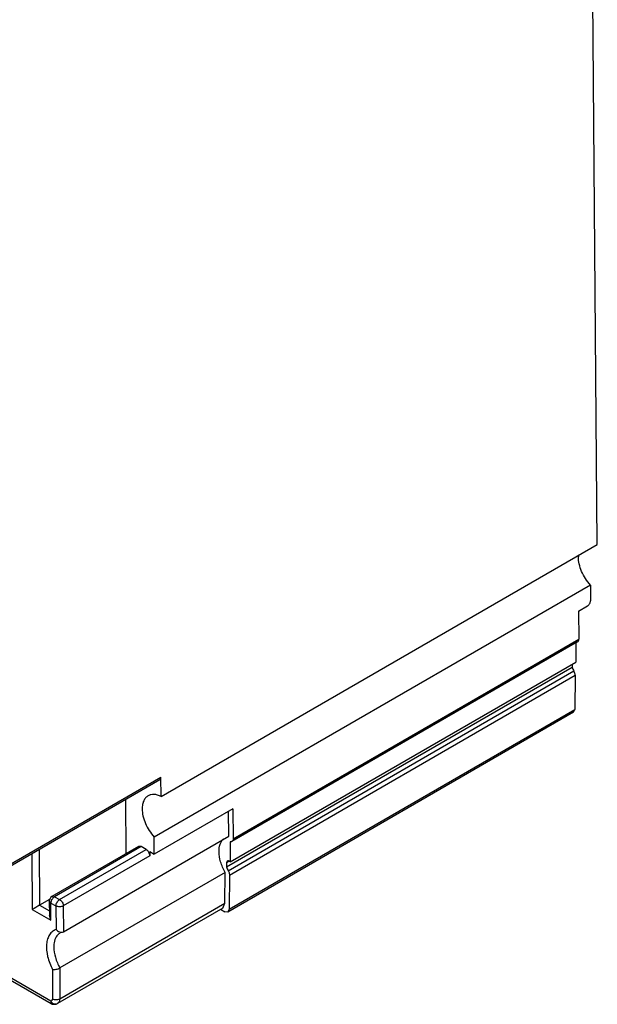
# Model space of a CAD drawing. Header units: millimetres. Extents: x 24 to 184, y 39 to 251.
# Tile 3 of 8: x 128 to 184, y 39 to 134. Entities that reach past the tile are written whole.
import ezdxf

# ---------------------------------------------------------------- set-up
doc = ezdxf.new("R2010")
doc.units = ezdxf.units.MM
doc.header["$LTSCALE"] = 18.84591
doc.layers.get('0').update_dxf_attribs({"linetype": 'CONTINUOUS'})

msp = doc.modelspace()

# ---------------------------------------------------------------- linework, layer by layer
at = {"color": 7, "linetype": 'Continuous'}
for p, q in [((183.883, 83.533), (183.058, 180.513)), ((141.853, 59.267), (183.883, 83.533)), ((183.213, 79.627), (141.183, 55.361)), ((183.213, 79.627), (183.226, 78.118)), ((182.076, 77.118), (182.946, 77.62)), ((182.076, 77.118), (182.099, 74.428)), ((181.975, 74.15), (148.67, 54.921)), ((148.794, 55.199), (182.099, 74.428)), ((181.809, 74.054), (181.809, 72.202)), ((148.504, 52.973), (181.809, 72.202)), ((148.14, 52.493), (181.444, 71.721)), ((148.325, 52.122), (181.629, 71.35)), ((181.449, 71.994), (181.444, 71.721)), ((148.444, 51.71), (181.749, 70.937)), ((181.749, 70.937), (181.727, 67.644)), ((181.603, 67.373), (148.298, 48.145)), ((148.423, 48.416), (181.727, 67.644)), ((181.603, 67.374), (181.727, 67.644)), ((141.734, 60.881), (123.559, 50.386)), ((127.059, 52.581), (141.837, 61.113)), ((141.734, 60.881), (141.837, 61.113)), ((141.853, 59.267), (141.837, 61.113)), ((138.487, 53.775), (138.443, 58.98)), ((148.77, 58.091), (141.197, 53.719)), ((148.37, 55.442), (148.349, 57.849)), ((148.77, 58.091), (148.794, 55.199)), ((132.453, 46.252), (148.37, 55.442)), ((141.197, 53.719), (141.183, 55.361)), ((130.099, 54.163), (130.144, 48.801)), ((139.677, 54.462), (131.333, 49.645)), ((139.924, 54.439), (131.58, 49.622)), ((132.075, 49.342), (140.419, 54.159)), ((139.924, 54.439), (139.677, 54.462)), ((140.419, 54.159), (139.924, 54.439)), ((148.504, 54.899), (148.504, 52.973)), ((129.393, 53.754), (129.441, 48.387)), ((140.776, 53.549), (132.432, 48.731)), ((140.772, 53.959), (141.197, 53.719)), ((140.772, 53.959), (140.776, 53.549)), ((148.146, 52.871), (148.14, 52.493)), ((148.228, 53.049), (148.146, 52.871)), ((148.392, 53.014), (148.146, 52.871)), ((148.02, 51.958), (132.103, 42.768)), ((148, 48.984), (148.02, 51.958)), ((148.444, 51.71), (148.423, 48.416)), ((131.111, 49.359), (130.144, 48.801)), ((131.333, 49.645), (131.58, 49.622)), ((131.58, 49.622), (132.075, 49.342)), ((129.441, 48.387), (131.244, 47.367)), ((130.144, 48.801), (131.092, 48.265)), ((131.23, 49.008), (131.083, 49.207)), ((131.083, 49.207), (131.095, 47.855)), ((131.23, 49.008), (131.725, 48.727)), ((131.244, 47.367), (131.23, 49.008)), ((131.725, 48.727), (131.744, 46.461)), ((147.793, 48.532), (131.876, 39.343)), ((132.083, 39.794), (148, 48.984)), ((132.432, 48.731), (132.453, 46.252)), ((147.586, 48.413), (147.998, 48.175)), ((147.793, 48.532), (148, 48.984)), ((148.423, 48.416), (148.298, 48.145)), ((131.244, 47.367), (131.095, 47.855)), ((148.298, 48.145), (147.998, 48.175)), ((132.345, 46.213), (132.453, 46.252)), ((131.235, 39.556), (124.526, 43.429)), ((124.65, 43.154), (131.266, 39.335)), ((132.103, 42.768), (132.083, 39.794)), ((131.395, 42.612), (131.376, 39.798)), ((131.235, 39.556), (131.266, 39.335)), ((131.727, 39.279), (131.721, 39.278))]:
    msp.add_line(p, q, dxfattribs=at)
msp.add_lwpolyline([(131.266, 39.335), (131.368, 39.288), (131.722, 39.278)], dxfattribs=at)
for centre, radius, start, end in [((184.466, 82.348), 2.408, 175.42387, 180.04552), ((185.127, 73.328), 4.018, 203.57248, 209.4822), ((151.822, 54.1), 4.018, 203.57248, 209.4822), ((131.583, 49.212), 0.5, 119.99985, 180.48776), ((157.571, 1.417), 54.749, 120.0632, 120.91769), ((132.623, 45.273), 0.993, 119.9816, 128.87034), ((131.541, 39.925), 0.672, 286.11103, 299.95703)]:
    msp.add_arc(centre, radius, start, end, dxfattribs=at)
for points, knots in [([(183.213, 79.627), (182.861, 80.01), (182.437, 80.679), (182.121, 81.633), (182.058, 82.116), (182.058, 82.346)], [0, 0, 0, 0, 0.518816, 0.77079, 1, 1, 1, 1]), ([(182.946, 77.62), (183.031, 77.669), (183.163, 77.826), (183.226, 78.02), (183.226, 78.118)], [0, 0, 0, 0, 0.500122, 1, 1, 1, 1]), ([(181.975, 74.15), (182.015, 74.173), (182.085, 74.261), (182.099, 74.367), (182.099, 74.425)], [0, 0, 0, 0, 0.44928, 1, 1, 1, 1]), ([(181.749, 70.937), (181.749, 70.97), (181.737, 71.114), (181.684, 71.253), (181.629, 71.35)], [0, 0, 0, 0, 0.228858, 1, 1, 1, 1]), ([(140.597, 59.338), (140.507, 59.286), (140.337, 59.144), (140.156, 58.848), (140.049, 58.484), (140.028, 58.219), (140.028, 58.08)], [0, 0, 0, 0, 0.217761, 0.45089, 0.710416, 1, 1, 1, 1]), ([(141.853, 59.267), (141.742, 59.323), (141.521, 59.414), (141.185, 59.478), (140.87, 59.459), (140.681, 59.387), (140.597, 59.338)], [0, 0, 0, 0, 0.285899, 0.544195, 0.778837, 1, 1, 1, 1]), ([(140.028, 58.08), (140.028, 57.85), (140.091, 57.367), (140.407, 56.413), (140.831, 55.744), (141.183, 55.361)], [0, 0, 0, 0, 0.22921, 0.481184, 1, 1, 1, 1]), ([(147.433, 53.972), (147.433, 54.209), (147.484, 54.648), (147.709, 55.041), (147.851, 55.178)], [0, 0, 0, 0, 0.544685, 1, 1, 1, 1]), ([(148.794, 55.199), (148.795, 55.141), (148.781, 55.034), (148.711, 54.945), (148.67, 54.921)], [0, 0, 0, 0, 0.551279, 1, 1, 1, 1]), ([(140.776, 53.549), (140.775, 53.67), (140.691, 53.909), (140.524, 54.1), (140.419, 54.159)], [0, 0, 0, 0, 0.501291, 1, 1, 1, 1]), ([(148.67, 54.921), (148.658, 54.915), (148.606, 54.892), (148.546, 54.891), (148.504, 54.899)], [0, 0, 0, 0, 0.237857, 1, 1, 1, 1]), ([(148.02, 51.958), (147.838, 52.28), (147.555, 52.933), (147.433, 53.638), (147.433, 53.972)], [0, 0, 0, 0, 0.525549, 1, 1, 1, 1]), ([(148.504, 52.973), (148.481, 52.994), (148.435, 53.028), (148.344, 53.071), (148.265, 53.07), (148.228, 53.049)], [0, 0, 0, 0, 0.30432, 0.572835, 1, 1, 1, 1]), ([(148.325, 52.122), (148.344, 52.089), (148.407, 51.96), (148.445, 51.815), (148.444, 51.71)], [0, 0, 0, 0, 0.26748, 1, 1, 1, 1]), ([(131.331, 49.357), (131.321, 49.341), (131.286, 49.274), (131.26, 49.203), (131.247, 49.148)], [0, 0, 0, 0, 0.255466, 1, 1, 1, 1]), ([(131.467, 49.535), (131.454, 49.522), (131.402, 49.468), (131.359, 49.407), (131.331, 49.357)], [0, 0, 0, 0, 0.242892, 1, 1, 1, 1]), ([(131.58, 49.622), (131.57, 49.616), (131.53, 49.591), (131.493, 49.56), (131.467, 49.535)], [0, 0, 0, 0, 0.236623, 1, 1, 1, 1]), ([(131.725, 48.727), (131.724, 48.849), (131.805, 49.089), (131.97, 49.281), (132.075, 49.342)], [0, 0, 0, 0, 0.500646, 1, 1, 1, 1]), ([(132.075, 49.342), (132.18, 49.282), (132.347, 49.092), (132.431, 48.853), (132.432, 48.731)], [0, 0, 0, 0, 0.498709, 1, 1, 1, 1]), ([(131.247, 49.148), (131.244, 49.136), (131.234, 49.09), (131.23, 49.042), (131.23, 49.008)], [0, 0, 0, 0, 0.262546, 1, 1, 1, 1]), ([(132.432, 48.731), (132.327, 48.671), (132.079, 48.622), (131.83, 48.668), (131.725, 48.727)], [0, 0, 0, 0, 0.500645, 1, 1, 1, 1]), ([(131.744, 46.461), (131.617, 46.419), (131.371, 46.289), (131.084, 45.967), (130.894, 45.543), (130.765, 44.833), (130.881, 43.806), (131.188, 43.011), (131.395, 42.612)], [0, 0, 0, 0, 0.093077, 0.189178, 0.294452, 0.412554, 0.68744, 1, 1, 1, 1]), ([(131.744, 46.461), (131.782, 46.418), (131.944, 46.27), (132.184, 46.182), (132.345, 46.213)], [0, 0, 0, 0, 0.257575, 1, 1, 1, 1]), ([(132, 46.046), (131.864, 45.937), (131.634, 45.618), (131.549, 45.243), (131.528, 45.04)], [0, 0, 0, 0, 0.461634, 1, 1, 1, 1]), ([(132.271, 46.195), (132.258, 46.191), (132.208, 46.175), (132.16, 46.153), (132.127, 46.133)], [0, 0, 0, 0, 0.25657, 1, 1, 1, 1]), ([(131.528, 45.04), (131.526, 45.019), (131.519, 44.934), (131.516, 44.848), (131.516, 44.783)], [0, 0, 0, 0, 0.244597, 1, 1, 1, 1]), ([(131.516, 44.783), (131.516, 44.448), (131.638, 43.743), (131.921, 43.091), (132.103, 42.768)], [0, 0, 0, 0, 0.47445, 1, 1, 1, 1]), ([(131.395, 42.612), (131.447, 42.604), (131.564, 42.604), (131.745, 42.631), (131.931, 42.685), (132.05, 42.737), (132.103, 42.768)], [0, 0, 0, 0, 0.214271, 0.473171, 0.748213, 1, 1, 1, 1]), ([(131.376, 39.798), (131.376, 39.743), (131.362, 39.662), (131.298, 39.583), (131.256, 39.562), (131.235, 39.556)], [0, 0, 0, 0, 0.547392, 0.77811, 1, 1, 1, 1]), ([(131.342, 39.401), (131.33, 39.412), (131.289, 39.459), (131.255, 39.513), (131.235, 39.556)], [0, 0, 0, 0, 0.255697, 1, 1, 1, 1]), ([(131.376, 39.798), (131.481, 39.736), (131.729, 39.687), (131.979, 39.734), (132.083, 39.794)], [0, 0, 0, 0, 0.500346, 1, 1, 1, 1]), ([(131.721, 39.278), (131.704, 39.273), (131.628, 39.259), (131.549, 39.273), (131.495, 39.295)], [0, 0, 0, 0, 0.236574, 1, 1, 1, 1]), ([(132.083, 39.794), (132.083, 39.7), (132.059, 39.525), (131.943, 39.381), (131.876, 39.343)], [0, 0, 0, 0, 0.550032, 1, 1, 1, 1])]:
    msp.add_open_spline(points, degree=3, knots=knots, dxfattribs=at)
msp.add_open_spline([(131.495, 39.295), (131.438, 39.319), (131.385, 39.356), (131.342, 39.401)], degree=3, dxfattribs=at)

doc.saveas('drawing.dxf')
